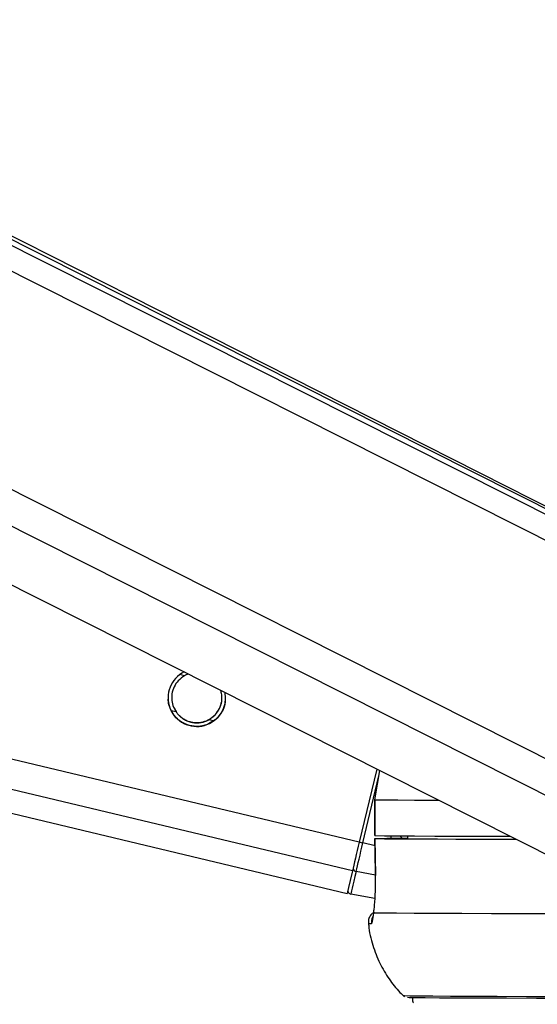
# Model space of a CAD drawing. Header units: millimetres. Extents: x 10 to 13239, y 20 to 10604.
# Tile 91 of 139: x 8625 to 8668, y 2934 to 3016. Entities that reach past the tile are written whole.
import ezdxf

# ---------------------------------------------------------------- set-up
doc = ezdxf.new("R2010")
doc.units = ezdxf.units.MM
doc.layers.add('COMPONENT_GEOMETRY', color=7, linetype='Continuous')
doc.styles.add('SLDTEXTSTYLE0', font='TXT', dxfattribs={"width": 0.75})
doc.dimstyles.new('SLDDIMSTYLE0', dxfattribs={"dimtxt": 75, "dimasz": 3.302, "dimexe": 0, "dimexo": 0.0625, "dimgap": 18.75, "dimtad": 0, "dimtih": 1, "dimtoh": 1, "dimdec": 0, "dimrnd": 1e-09, "dimzin": 12, "dimdsep": 46, "dimtxsty": 'SLDTEXTSTYLE0', "dimsah": 1, "dimcen": 0.09, "dimadec": 0, "dimazin": 3, "dimtfac": 1, "dimtdec": 0, "dimtofl": 0, "dimtmove": 0, "dimatfit": 3, "dimfxl": 1, "dimfrac": 2, "dimtolj": 1, "dimtzin": 12, "dimarcsym": 0})

# ---------------------------------------------------------------- blocks, each defined once
blk = doc.blocks.new('_D_8')
at = {"layer": 'COMPONENT_GEOMETRY', "color": 7}
for p, q in [((7293.379, 3087.783), (7683.052, 3087.783)), ((7679.877, 3087.783), (7679.877, 2097.18)), ((7529.825, 2081.946), (7506.973, 2081.946)), ((7506.973, 2081.946), (7506.973, 1962.883)), ((7829.929, 2081.946), (7852.781, 2081.946)), ((7852.781, 2081.946), (7852.781, 1962.883)), ((7506.973, 1962.883), (7529.825, 1962.883)), ((7852.781, 1962.883), (7829.929, 1962.883)), ((7679.877, 860.067), (7679.877, 1850.67)), ((10160.67, 860.067), (7676.702, 860.067))]:
    blk.add_line(p, q, dxfattribs=at)
for points in [[(7679.877, 3087.783), (7679.369, 3084.481), (7680.385, 3084.481)], [(7679.877, 860.067), (7680.385, 863.369), (7679.369, 863.369)]]:
    blk.add_solid(points, dxfattribs=at)
at = {"layer": 'COMPONENT_GEOMETRY', "color": 7, "char_height": 75, "attachment_point": 1, "style": 'SLDTEXTSTYLE0'}
for s, insert in [('7\'3.71"', (7529.825, 2059.563)), ('2228mm', (7475.294, 1947.35))]:
    blk.add_mtext(s, dxfattribs=dict(at, insert=insert))

msp = doc.modelspace()

# ---------------------------------------------------------------- linework, layer by layer
at = {"color": 8, "linetype": 'Continuous', "lineweight": 25}
for p, q in [((8684.714, 2964.976), (8420.709, 3098.037)), ((8684.392, 2967.298), (8424.917, 3098.075)), ((8679.121, 2946.479), (8379.173, 3097.656)), ((8680.617, 2948.796), (8385.157, 3097.711)), ((8653.049, 2945.196), (8027.639, 3094.444)), ((8653.62, 2947.589), (8037.848, 3094.537)), ((8639.035, 2961.498), (8638.634, 2961.593)), ((8638.315, 2958.478), (8637.915, 2958.573)), ((8641.45, 2957.729), (8641.066, 2957.821)), ((8653.927, 2947.516), (8655.264, 2953.117)), ((8654.935, 2947.276), (8653.927, 2947.516)), ((8657.214, 2947.88), (8657.069, 2948.115)), ((8654.969, 2944.825), (8653.359, 2945.136))]:
    msp.add_line(p, q, dxfattribs=at)
at = {"color": 7, "linetype": 'Continuous', "lineweight": 25}
for p, q in [((8682.764, 2968.614), (8425.881, 3098.084)), ((8676.561, 2971.895), (8427.49, 3098.099)), ((8369.623, 3097.568), (8671.961, 2945.187)), ((8019.579, 3094.371), (8652.596, 2943.308)), ((8655.078, 2953.697), (8653.62, 2947.589)), ((8654.923, 2951.132), (8655.341, 2953.564)), ((8654.914, 2951.132), (8654.91, 2948.132)), ((8654.923, 2951.132), (8654.914, 2951.132)), ((8654.919, 2948.132), (8654.923, 2951.132)), ((8654.91, 2948.132), (8654.919, 2948.132)), ((8654.927, 2947.882), (8654.969, 2944.797)), ((8654.933, 2947.881), (8654.938, 2947.882)), ((8657.653, 2947.879), (8655.924, 2947.882)), ((8657.009, 2947.877), (8657.653, 2947.876)), ((8657.649, 2948.126), (8657.653, 2947.873)), ((8654.976, 2944.794), (8654.967, 2944.797)), ((8654.928, 2942.879), (8652.907, 2943.25)), ((8654.825, 2941.684), (8654.829, 2941.843))]:
    msp.add_line(p, q, dxfattribs=at)
at = {"color": 8, "linetype": 'Continuous', "lineweight": 25, "flags": 128}
msp.add_lwpolyline([(8654.923, 2951.132), (8655.728, 2951.124), (8656.836, 2951.116), (8658.243, 2951.108), (8659.944, 2951.1), (8660.232, 2951.099)], dxfattribs=at)
at = {"color": 7, "linetype": 'Continuous', "lineweight": 25, "flags": 128}
for points in [[(8653.62, 2947.589), (8653.537, 2947.239), (8653.454, 2946.894), (8653.374, 2946.559), (8653.298, 2946.239), (8653.226, 2945.939), (8653.16, 2945.662), (8653.101, 2945.413), (8653.049, 2945.196)], [(8653.359, 2945.136), (8653.411, 2945.352), (8653.47, 2945.599), (8653.535, 2945.874), (8653.607, 2946.173), (8653.683, 2946.491), (8653.762, 2946.825), (8653.844, 2947.168), (8653.927, 2947.516)], [(8654.919, 2948.132), (8655.724, 2948.124), (8656.832, 2948.116), (8658.239, 2948.108), (8659.94, 2948.1), (8661.927, 2948.091), (8664.192, 2948.083), (8666.231, 2948.075)], [(8654.976, 2944.794), (8654.948, 2946.794), (8654.933, 2947.881)], [(8654.933, 2947.881), (8655.739, 2947.874), (8656.846, 2947.866), (8658.248, 2947.858), (8659.94, 2947.85), (8661.915, 2947.841), (8664.165, 2947.833), (8666.681, 2947.824), (8666.73, 2947.824)], [(8657.009, 2947.877), (8657.806, 2947.87), (8658.856, 2947.863), (8660.154, 2947.856), (8661.695, 2947.849), (8663.475, 2947.841), (8665.486, 2947.833), (8666.679, 2947.829)], [(8653.049, 2945.196), (8652.854, 2944.383), (8652.712, 2943.789), (8652.625, 2943.427), (8652.596, 2943.308)], [(8653.359, 2945.136), (8653.256, 2944.704), (8653.165, 2944.324), (8653.087, 2943.999), (8653.023, 2943.731), (8652.972, 2943.521), (8652.936, 2943.37), (8652.914, 2943.28), (8652.907, 2943.25)], [(8654.825, 2941.684), (8655.6, 2941.676), (8656.73, 2941.668), (8658.21, 2941.659), (8660.031, 2941.65), (8662.187, 2941.641), (8664.665, 2941.631), (8667.454, 2941.621), (8670.542, 2941.612)], [(8725.45, 2934.547), (8720.45, 2934.555), (8715.493, 2934.562), (8710.603, 2934.57), (8705.803, 2934.579), (8701.118, 2934.588), (8696.569, 2934.597), (8692.18, 2934.606), (8687.971, 2934.615), (8683.962, 2934.625), (8680.175, 2934.634), (8676.626, 2934.644), (8673.333, 2934.653), (8670.313, 2934.663), (8667.579, 2934.672), (8665.146, 2934.681), (8663.025, 2934.69), (8661.227, 2934.699), (8659.759, 2934.707), (8658.63, 2934.715), (8657.845, 2934.723), (8657.408, 2934.73), (8657.309, 2934.735)], [(8727.319, 2934.402), (8722.278, 2934.409), (8717.272, 2934.417), (8712.325, 2934.425), (8707.462, 2934.433), (8702.708, 2934.442), (8698.086, 2934.451), (8693.619, 2934.46), (8689.329, 2934.469), (8685.238, 2934.479), (8681.366, 2934.488), (8677.732, 2934.498), (8674.355, 2934.507), (8671.251, 2934.517), (8668.436, 2934.526), (8665.923, 2934.536), (8663.726, 2934.545), (8661.856, 2934.553), (8660.32, 2934.562), (8659.128, 2934.57), (8658.286, 2934.578), (8657.796, 2934.585), (8657.66, 2934.591)]]:
    msp.add_lwpolyline(points, dxfattribs=at)
at = {"color": 7, "linetype": 'Continuous', "lineweight": 25}
for centre, radius, start, end in [((8640.051, 2959.656), 2.4, 116.34298, 10.16006), ((8653.387, 2945.415), 0.28, 173.10292, 264.1911), ((8652.961, 2943.545), 0.3, 166.57796, 259.57799)]:
    msp.add_arc(centre, radius, start, end, dxfattribs=at)
at = {"color": 8, "linetype": 'Continuous', "lineweight": 25}
for centre, radius, start, end in [((8668.695, 3009.748), 63.96, 256.36725, 256.65006), ((8655.636, 2940.886), 1.003, 154.29042, 186.12184), ((8654.617, 2943.844), 3.065, 265.69537, 270.40616)]:
    msp.add_arc(centre, radius, start, end, dxfattribs=at)
msp.add_ellipse((8659.718, 2949.309), major_axis=(2.971, 2.191), ratio=0.99993, start_param=2.833952, end_param=2.903289, dxfattribs=at)
at = {"color": 7, "linetype": 'Continuous', "lineweight": 25}
for points, knots in [([(8639.035, 2961.498), (8638.846, 2961.37), (8638.499, 2961.135), (8638.133, 2960.586), (8637.947, 2959.995), (8637.943, 2959.4), (8638.07, 2958.889), (8638.238, 2958.607), (8638.315, 2958.478)], [0, 0, 0, 0, 0.204636, 0.3763353, 0.5488341, 0.7033628, 0.8642848, 1, 1, 1, 1]), ([(8639.333, 2961.632), (8639.325, 2961.629), (8639.268, 2961.61), (8639.167, 2961.566), (8639.079, 2961.521), (8639.035, 2961.498)], [0, 0, 0, 0, 0.073949, 0.535071, 1, 1, 1, 1]), ([(8641.066, 2957.821), (8641.255, 2957.949), (8641.602, 2958.184), (8641.97, 2958.734), (8642.15, 2959.323), (8642.169, 2959.86), (8642.081, 2960.147), (8642.044, 2960.266)], [0, 0, 0, 0, 0.252256, 0.463911, 0.676552, 0.867041, 1, 1, 1, 1]), ([(8637.847, 2958.707), (8637.768, 2958.909), (8637.652, 2959.203), (8637.671, 2959.551), (8637.677, 2959.661)], [0, 0, 0, 0, 0.684488, 1, 1, 1, 1]), ([(8637.969, 2959.674), (8637.965, 2959.591), (8637.952, 2959.315), (8638.075, 2958.903), (8638.239, 2958.621), (8638.315, 2958.492)], [0, 0, 0, 0, 0.187574, 0.628305, 1, 1, 1, 1]), ([(8641.066, 2957.835), (8641.255, 2957.963), (8641.604, 2958.198), (8641.964, 2958.746), (8642.143, 2959.258), (8642.135, 2959.569), (8642.132, 2959.672)], [0, 0, 0, 0, 0.322325, 0.592771, 0.8644761, 1, 1, 1, 1]), ([(8642.424, 2959.658), (8642.429, 2959.53), (8642.441, 2959.197), (8642.26, 2958.671), (8641.965, 2958.17), (8641.712, 2957.932), (8641.586, 2957.815)], [0, 0, 0, 0, 0.1796, 0.467319, 0.735998, 1, 1, 1, 1]), ([(8641.586, 2957.815), (8641.41, 2957.689), (8641.058, 2957.437), (8640.359, 2957.243), (8639.616, 2957.258), (8638.886, 2957.512), (8638.275, 2957.986), (8637.971, 2958.433), (8637.864, 2958.67), (8637.847, 2958.707)], [0, 0, 0, 0, 0.154775, 0.309315, 0.468492, 0.636737, 0.806573, 0.9697, 1, 1, 1, 1]), ([(8638.315, 2958.492), (8638.342, 2958.454), (8638.424, 2958.338), (8638.558, 2958.191), (8638.709, 2958.056), (8638.871, 2957.931), (8639.048, 2957.824), (8639.237, 2957.736), (8639.435, 2957.661), (8639.643, 2957.609), (8639.855, 2957.581), (8640.016, 2957.572), (8640.178, 2957.576), (8640.34, 2957.592), (8640.498, 2957.62), (8640.649, 2957.659), (8640.794, 2957.708), (8640.934, 2957.766), (8641.022, 2957.812), (8641.066, 2957.835)], [0, 0, 0, 0, 0.048214, 0.146376, 0.196437, 0.244648, 0.342654, 0.392545, 0.441871, 0.542123, 0.59316, 0.643604, 0.694403, 0.746345, 0.798694, 0.84805, 0.897774, 0.948677, 1, 1, 1, 1]), ([(8638.315, 2958.478), (8638.342, 2958.44), (8638.424, 2958.324), (8638.558, 2958.176), (8638.709, 2958.041), (8638.871, 2957.917), (8639.048, 2957.809), (8639.237, 2957.721), (8639.435, 2957.646), (8639.643, 2957.594), (8639.855, 2957.566), (8640.016, 2957.557), (8640.178, 2957.561), (8640.34, 2957.577), (8640.498, 2957.605), (8640.649, 2957.644), (8640.794, 2957.693), (8640.934, 2957.752), (8641.022, 2957.798), (8641.066, 2957.821)], [0, 0, 0, 0, 0.048214, 0.146376, 0.196437, 0.244648, 0.342654, 0.392545, 0.441871, 0.542123, 0.59316, 0.643604, 0.694403, 0.746345, 0.798694, 0.84805, 0.897774, 0.948677, 1, 1, 1, 1]), ([(8654.944, 2947.882), (8654.977, 2947.882), (8655.044, 2947.882), (8655.272, 2947.882), (8655.572, 2947.882), (8655.805, 2947.882), (8655.924, 2947.882)], [0, 0, 0, 0, 0.246191, 0.492421, 0.738676, 1, 1, 1, 1]), ([(8654.825, 2941.684), (8654.85, 2941.889), (8654.909, 2942.385), (8654.976, 2943.459), (8654.976, 2944.35), (8654.976, 2944.794)], [0, 0, 0, 0, 0.260354, 0.63069, 1, 1, 1, 1]), ([(8654.853, 2941.744), (8654.777, 2941.688), (8654.613, 2941.567), (8654.442, 2941.281), (8654.359, 2940.994), (8654.396, 2940.82), (8654.408, 2940.764)], [0, 0, 0, 0, 0.253751, 0.540377, 0.853008, 1, 1, 1, 1]), ([(8654.639, 2940.779), (8654.67, 2940.817), (8654.735, 2940.898), (8654.794, 2941.414), (8654.825, 2941.684)], [0, 0, 0, 0, 0.475859, 1, 1, 1, 1]), ([(8654.829, 2941.843), (8654.823, 2941.803), (8654.793, 2941.586), (8654.768, 2941.389), (8654.738, 2941.266), (8654.744, 2941.285), (8654.744, 2941.287)], [0, 0, 0, 0, 0.124124, 0.669308, 0.973583, 1, 1, 1, 1]), ([(8654.4, 2940.782), (8654.401, 2940.732), (8654.417, 2940.114), (8654.723, 2938.985), (8655.288, 2937.474), (8656.076, 2936.162), (8656.79, 2935.229), (8657.279, 2934.786), (8657.411, 2934.667)], [0, 0, 0, 0, 0.021625, 0.2661781, 0.4971012, 0.7159748, 0.9233978, 1, 1, 1, 1]), ([(8658.077, 2934.515), (8658.07, 2934.485), (8658.048, 2934.394), (8658.076, 2934.261), (8658.127, 2934.181), (8658.144, 2934.154)], [0, 0, 0, 0, 0.240482, 0.7429562, 1, 1, 1, 1])]:
    msp.add_open_spline(points, degree=3, knots=knots, dxfattribs=at)

# ---------------------------------------------------------------- dimensions: what is measured, and where the dimension line sits
at = {"layer": 'COMPONENT_GEOMETRY', "color": 7}
dim = msp.add_linear_dim(base=(7679.877, 860.067), p1=(7292.109, 3087.783), p2=(10161.94, 860.067), angle=90, dimstyle='SLDDIMSTYLE0', dxfattribs=at)
dim.commit()
dim.dimension.update_dxf_attribs({"geometry": '_D_8', "text_midpoint": (7679.877, 1973.925), "dimtype": 160})

doc.saveas('drawing.dxf')
